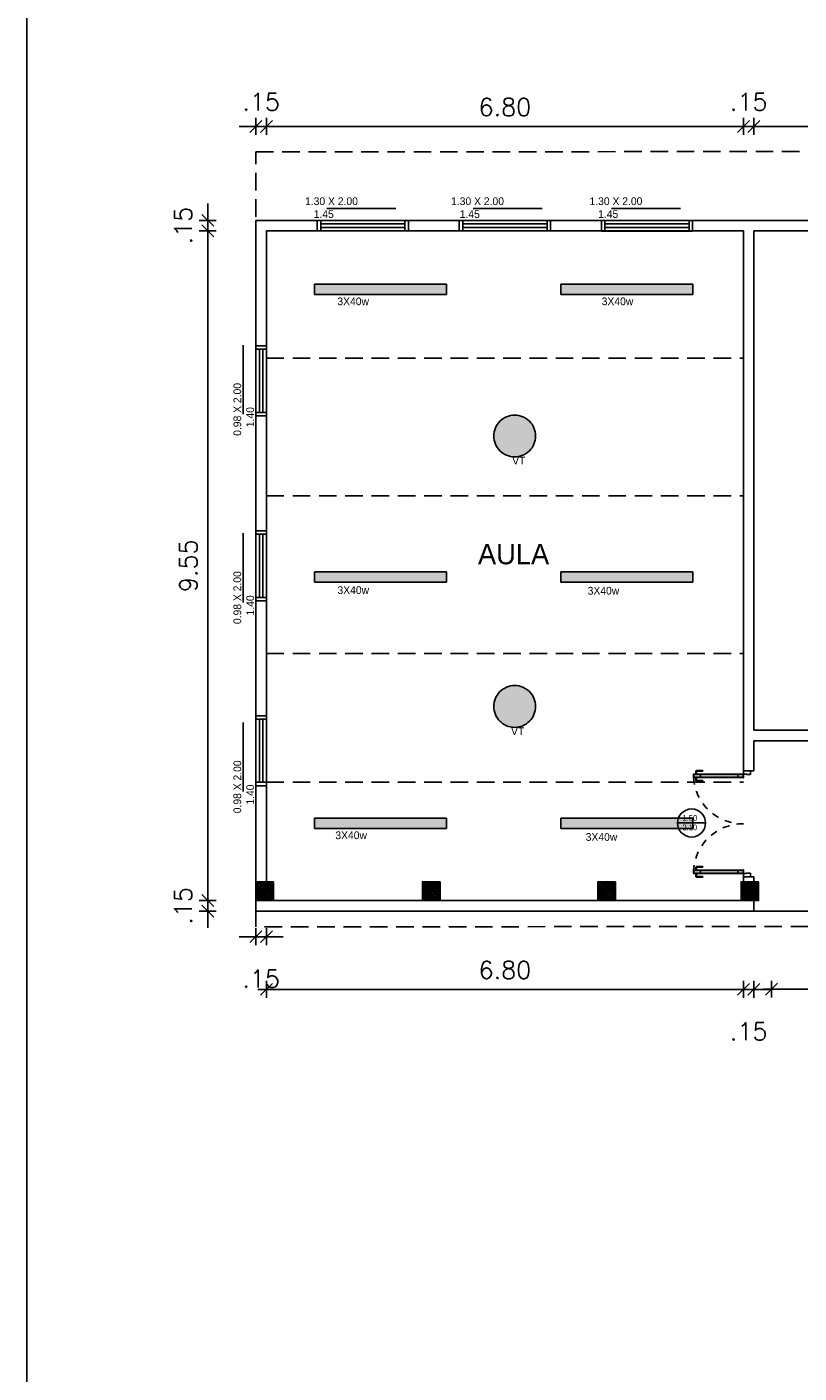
# Model space of a CAD drawing. Header units: millimetres. Extents: x 2426 to 2846, y 395 to 617.
# Tile 41 of 58: x 2648 to 2659, y 482 to 501. Entities that reach past the tile are written whole.
import ezdxf

# ---------------------------------------------------------------- set-up
doc = ezdxf.new("R2010")
doc.units = ezdxf.units.MM
for name, pattern in [('ACAD_ISO04W100', [30, 24, -3, 0, -3]), ('DASHED2', [0.375, 0.25, -0.125]), ('HIDDEN', [0.375, 0.25, -0.125])]:
    doc.linetypes.add(name, pattern=pattern)
doc.layers.add('Cotas', color=3, linetype='Continuous')
doc.layers.add('PAREDE', color=6, linetype='Continuous')
doc.styles.add('SIMPLEX_8', font='simplex.shx')
doc.dimstyles.new('08', dxfattribs={"dimtxt": 0.25, "dimasz": 0.12, "dimexe": 0, "dimexo": 0, "dimgap": 0.15, "dimtad": 1, "dimzin": 4, "dimdsep": 46, "dimtxsty": 'SIMPLEX_8', "dimblk1": 'D', "dimblk2": 'D', "dimsah": 1, "dimcen": 0.09, "dimse1": 1, "dimse2": 1, "dimclre": 256, "dimclrt": 2, "dimadec": 0, "dimazin": 0, "dimtfac": 1, "dimtmove": 2, "dimatfit": 3, "dimldrblk": 'D', "dimfxl": 1, "dimtolj": 1, "dimtzin": 0, "dimarcsym": 0})

# ---------------------------------------------------------------- blocks, each defined once
blk = doc.blocks.new('D')
for p, q in [((-1, 0), (1, 0)), ((0, -1), (0, 1))]:
    blk.add_line(p, q)
at = {"color": 4}
blk.add_line((-0.71, -0.71), (0.71, 0.71), dxfattribs=at)
blk = doc.blocks.new('*D402')
at = {"layer": 'Cotas', "color": 0, "lineweight": -2, "transparency": 16777216}
for p, q in [((2650.343, 498.554), (2650.343, 498.674)), ((2650.343, 498.434), (2650.343, 498.284)), ((2650.343, 498.164), (2650.343, 498.044))]:
    blk.add_line(p, q, dxfattribs=at)
at = {"layer": 'Defpoints', "color": 0, "transparency": 16777216}
for p in [(2651.03, 498.434), (2650.343, 498.284), (2651.18, 498.284)]:
    blk.add_point(p, dxfattribs=at)
at = {"layer": 'Cotas', "color": 0, "lineweight": -2, "transparency": 16777216, "xscale": 0.12, "yscale": 0.12, "zscale": 0.12}
for p, rotation in [((2650.343, 498.434), 270), ((2650.343, 498.284), 90)]:
    blk.add_blockref('D', p, dxfattribs=dict(at, rotation=rotation))
at = {"layer": 'Cotas', "color": 2, "transparency": 16777216, "insert": (2649.993, 498.359), "char_height": 0.25, "attachment_point": 5, "rotation": 90, "style": 'SIMPLEX_8'}
blk.add_mtext('\\A1;.15', dxfattribs=at)
blk = doc.blocks.new('*D411')
at = {"layer": 'Cotas', "color": 0, "lineweight": -2, "transparency": 16777216}
blk.add_line((2650.343, 498.164), (2650.343, 488.854), dxfattribs=at)
at = {"layer": 'Defpoints', "color": 0, "transparency": 16777216}
for p in [(2651.18, 498.284), (2650.343, 488.734), (2651.18, 488.734)]:
    blk.add_point(p, dxfattribs=at)
at = {"layer": 'Cotas', "color": 0, "lineweight": -2, "transparency": 16777216, "xscale": 0.12, "yscale": 0.12, "zscale": 0.12}
for p, rotation in [((2650.343, 498.284), 90), ((2650.343, 488.734), 270)]:
    blk.add_blockref('D', p, dxfattribs=dict(at, rotation=rotation))
at = {"layer": 'Cotas', "color": 2, "transparency": 16777216, "insert": (2650.068, 493.509), "char_height": 0.25, "attachment_point": 5, "rotation": 90, "style": 'SIMPLEX_8'}
blk.add_mtext('\\A1;9.55', dxfattribs=at)
blk = doc.blocks.new('*D412')
at = {"layer": 'Cotas', "color": 0, "lineweight": -2, "transparency": 16777216}
for p, q in [((2650.343, 488.854), (2650.343, 488.974)), ((2650.343, 488.734), (2650.343, 488.584)), ((2650.343, 488.464), (2650.343, 488.344))]:
    blk.add_line(p, q, dxfattribs=at)
at = {"layer": 'Defpoints', "color": 0, "transparency": 16777216}
for p in [(2651.18, 488.734), (2650.343, 488.584), (2651.03, 488.584)]:
    blk.add_point(p, dxfattribs=at)
at = {"layer": 'Cotas', "color": 0, "lineweight": -2, "transparency": 16777216, "xscale": 0.12, "yscale": 0.12, "zscale": 0.12}
for p, rotation in [((2650.343, 488.734), 270), ((2650.343, 488.584), 90)]:
    blk.add_blockref('D', p, dxfattribs=dict(at, rotation=rotation))
at = {"layer": 'Cotas', "color": 2, "transparency": 16777216, "insert": (2649.993, 488.659), "char_height": 0.25, "attachment_point": 5, "rotation": 90, "style": 'SIMPLEX_8'}
blk.add_mtext('\\A1;.15', dxfattribs=at)
blk = doc.blocks.new('*D403')
at = {"layer": 'Cotas', "color": 0, "lineweight": -2, "transparency": 16777216}
for p, q in [((2650.91, 488.22), (2650.79, 488.22)), ((2651.03, 488.22), (2651.18, 488.22)), ((2651.3, 488.22), (2651.42, 488.22))]:
    blk.add_line(p, q, dxfattribs=at)
at = {"layer": 'Defpoints', "color": 0, "transparency": 16777216}
for p in [(2651.18, 488.734), (2651.03, 488.584), (2651.18, 488.22)]:
    blk.add_point(p, dxfattribs=at)
at = {"layer": 'Cotas', "color": 0, "lineweight": -2, "transparency": 16777216, "xscale": 0.12, "yscale": 0.12, "zscale": 0.12}
blk.add_blockref('D', (2651.03, 488.22), dxfattribs=at)
at = {"layer": 'Cotas', "color": 0, "lineweight": -2, "transparency": 16777216, "xscale": 0.12, "yscale": 0.12, "zscale": 0.12, "rotation": 180}
blk.add_blockref('D', (2651.18, 488.22), dxfattribs=at)
at = {"layer": 'Cotas', "color": 2, "transparency": 16777216, "insert": (2651.105, 487.62), "char_height": 0.25, "attachment_point": 5, "style": 'SIMPLEX_8'}
blk.add_mtext('\\A1;.15', dxfattribs=at)
blk = doc.blocks.new('*D404')
at = {"layer": 'Cotas', "color": 0, "lineweight": -2, "transparency": 16777216}
blk.add_line((2651.3, 487.469), (2657.86, 487.469), dxfattribs=at)
at = {"layer": 'Defpoints', "color": 0, "transparency": 16777216}
for p in [(2651.18, 487.982), (2657.98, 487.982), (2657.98, 487.469)]:
    blk.add_point(p, dxfattribs=at)
at = {"layer": 'Cotas', "color": 0, "lineweight": -2, "transparency": 16777216, "xscale": 0.12, "yscale": 0.12, "zscale": 0.12, "rotation": 180}
blk.add_blockref('D', (2651.18, 487.469), dxfattribs=at)
at = {"layer": 'Cotas', "color": 0, "lineweight": -2, "transparency": 16777216, "xscale": 0.12, "yscale": 0.12, "zscale": 0.12}
blk.add_blockref('D', (2657.98, 487.469), dxfattribs=at)
at = {"layer": 'Cotas', "color": 2, "transparency": 16777216, "insert": (2654.58, 487.744), "char_height": 0.25, "attachment_point": 5, "style": 'SIMPLEX_8'}
blk.add_mtext('\\A1;6.80', dxfattribs=at)
blk = doc.blocks.new('*D405')
at = {"layer": 'Cotas', "color": 0, "lineweight": -2, "transparency": 16777216}
for p, q in [((2657.86, 487.469), (2657.74, 487.469)), ((2657.98, 487.469), (2658.13, 487.469)), ((2658.25, 487.469), (2658.37, 487.469))]:
    blk.add_line(p, q, dxfattribs=at)
at = {"layer": 'Defpoints', "color": 0, "transparency": 16777216}
for p in [(2657.98, 487.982), (2658.13, 487.832), (2658.13, 487.469)]:
    blk.add_point(p, dxfattribs=at)
at = {"layer": 'Cotas', "color": 0, "lineweight": -2, "transparency": 16777216, "xscale": 0.12, "yscale": 0.12, "zscale": 0.12}
blk.add_blockref('D', (2657.98, 487.469), dxfattribs=at)
at = {"layer": 'Cotas', "color": 0, "lineweight": -2, "transparency": 16777216, "xscale": 0.12, "yscale": 0.12, "zscale": 0.12, "rotation": 180}
blk.add_blockref('D', (2658.13, 487.469), dxfattribs=at)
at = {"layer": 'Cotas', "color": 2, "transparency": 16777216, "insert": (2658.055, 486.869), "char_height": 0.25, "attachment_point": 5, "style": 'SIMPLEX_8'}
blk.add_mtext('\\A1;.15', dxfattribs=at)
blk = doc.blocks.new('*D408')
at = {"layer": 'Cotas', "color": 0, "lineweight": -2, "transparency": 16777216}
blk.add_line((2658.5, 487.471), (2660.785, 487.471), dxfattribs=at)
at = {"layer": 'Defpoints', "color": 0, "transparency": 16777216}
for p in [(2660.905, 488.734), (2658.38, 487.832), (2660.905, 487.471)]:
    blk.add_point(p, dxfattribs=at)
at = {"layer": 'Cotas', "color": 0, "lineweight": -2, "transparency": 16777216, "xscale": 0.12, "yscale": 0.12, "zscale": 0.12, "rotation": 180}
blk.add_blockref('D', (2658.38, 487.471), dxfattribs=at)
at = {"layer": 'Cotas', "color": 0, "lineweight": -2, "transparency": 16777216, "xscale": 0.12, "yscale": 0.12, "zscale": 0.12}
blk.add_blockref('D', (2660.905, 487.471), dxfattribs=at)
at = {"layer": 'Cotas', "color": 2, "transparency": 16777216, "insert": (2659.643, 487.746), "char_height": 0.25, "attachment_point": 5, "style": 'SIMPLEX_8'}
blk.add_mtext('\\A1;2.53', dxfattribs=at)
blk = doc.blocks.new('*D409')
at = {"layer": 'Cotas', "color": 0, "lineweight": -2, "transparency": 16777216}
for p, q in [((2650.91, 499.774), (2650.79, 499.774)), ((2651.03, 499.774), (2651.18, 499.774)), ((2651.3, 499.774), (2651.42, 499.774))]:
    blk.add_line(p, q, dxfattribs=at)
at = {"layer": 'Defpoints', "color": 0, "transparency": 16777216}
for p in [(2651.18, 499.774), (2651.03, 498.434), (2651.18, 498.284)]:
    blk.add_point(p, dxfattribs=at)
at = {"layer": 'Cotas', "color": 0, "lineweight": -2, "transparency": 16777216, "xscale": 0.12, "yscale": 0.12, "zscale": 0.12}
blk.add_blockref('D', (2651.03, 499.774), dxfattribs=at)
at = {"layer": 'Cotas', "color": 0, "lineweight": -2, "transparency": 16777216, "xscale": 0.12, "yscale": 0.12, "zscale": 0.12, "rotation": 180}
blk.add_blockref('D', (2651.18, 499.774), dxfattribs=at)
at = {"layer": 'Cotas', "color": 2, "transparency": 16777216, "insert": (2651.105, 500.124), "char_height": 0.25, "attachment_point": 5, "style": 'SIMPLEX_8'}
blk.add_mtext('\\A1;.15', dxfattribs=at)
blk = doc.blocks.new('*D416')
at = {"layer": 'Cotas', "color": 0, "lineweight": -2, "transparency": 16777216}
blk.add_line((2651.3, 499.774), (2657.86, 499.774), dxfattribs=at)
at = {"layer": 'Defpoints', "color": 0, "transparency": 16777216}
for p in [(2657.98, 499.774), (2651.18, 498.284), (2657.98, 498.284)]:
    blk.add_point(p, dxfattribs=at)
at = {"layer": 'Cotas', "color": 0, "lineweight": -2, "transparency": 16777216, "xscale": 0.12, "yscale": 0.12, "zscale": 0.12, "rotation": 180}
blk.add_blockref('D', (2651.18, 499.774), dxfattribs=at)
at = {"layer": 'Cotas', "color": 0, "lineweight": -2, "transparency": 16777216, "xscale": 0.12, "yscale": 0.12, "zscale": 0.12}
blk.add_blockref('D', (2657.98, 499.774), dxfattribs=at)
at = {"layer": 'Cotas', "color": 2, "transparency": 16777216, "insert": (2654.58, 500.049), "char_height": 0.25, "attachment_point": 5, "style": 'SIMPLEX_8'}
blk.add_mtext('\\A1;6.80', dxfattribs=at)
blk = doc.blocks.new('*D417')
at = {"layer": 'Cotas', "color": 0, "lineweight": -2, "transparency": 16777216}
for p, q in [((2657.86, 499.774), (2657.74, 499.774)), ((2657.98, 499.774), (2658.13, 499.774)), ((2658.25, 499.774), (2658.37, 499.774))]:
    blk.add_line(p, q, dxfattribs=at)
at = {"layer": 'Defpoints', "color": 0, "transparency": 16777216}
for p in [(2658.13, 499.774), (2657.98, 498.284), (2658.13, 498.284)]:
    blk.add_point(p, dxfattribs=at)
at = {"layer": 'Cotas', "color": 0, "lineweight": -2, "transparency": 16777216, "xscale": 0.12, "yscale": 0.12, "zscale": 0.12}
blk.add_blockref('D', (2657.98, 499.774), dxfattribs=at)
at = {"layer": 'Cotas', "color": 0, "lineweight": -2, "transparency": 16777216, "xscale": 0.12, "yscale": 0.12, "zscale": 0.12, "rotation": 180}
blk.add_blockref('D', (2658.13, 499.774), dxfattribs=at)
at = {"layer": 'Cotas', "color": 2, "transparency": 16777216, "insert": (2658.055, 500.124), "char_height": 0.25, "attachment_point": 5, "style": 'SIMPLEX_8'}
blk.add_mtext('\\A1;.15', dxfattribs=at)
blk = doc.blocks.new('*D418')
at = {"layer": 'Cotas', "color": 0, "lineweight": -2, "transparency": 16777216}
blk.add_line((2658.25, 499.774), (2665.01, 499.774), dxfattribs=at)
at = {"layer": 'Defpoints', "color": 0, "transparency": 16777216}
for p in [(2665.13, 499.774), (2658.13, 498.284), (2665.13, 498.284)]:
    blk.add_point(p, dxfattribs=at)
at = {"layer": 'Cotas', "color": 0, "lineweight": -2, "transparency": 16777216, "xscale": 0.12, "yscale": 0.12, "zscale": 0.12, "rotation": 180}
blk.add_blockref('D', (2658.13, 499.774), dxfattribs=at)
at = {"layer": 'Cotas', "color": 0, "lineweight": -2, "transparency": 16777216, "xscale": 0.12, "yscale": 0.12, "zscale": 0.12}
blk.add_blockref('D', (2665.13, 499.774), dxfattribs=at)
at = {"layer": 'Cotas', "color": 2, "transparency": 16777216, "insert": (2661.63, 500.049), "char_height": 0.25, "attachment_point": 5, "style": 'SIMPLEX_8'}
blk.add_mtext('\\A1;7.00', dxfattribs=at)
blk = doc.blocks.new('*D410')
at = {"layer": 'Cotas', "color": 0, "lineweight": -2, "transparency": 16777216}
blk.add_line((2651.15, 502.422), (2701.16, 502.422), dxfattribs=at)
at = {"layer": 'Defpoints', "color": 0, "transparency": 16777216}
for p in [(2701.28, 502.422), (2701.28, 498.285), (2651.03, 498.284)]:
    blk.add_point(p, dxfattribs=at)
at = {"layer": 'Cotas', "color": 0, "lineweight": -2, "transparency": 16777216, "xscale": 0.12, "yscale": 0.12, "zscale": 0.12, "rotation": 180}
blk.add_blockref('D', (2651.03, 502.422), dxfattribs=at)
at = {"layer": 'Cotas', "color": 0, "lineweight": -2, "transparency": 16777216, "xscale": 0.12, "yscale": 0.12, "zscale": 0.12}
blk.add_blockref('D', (2701.28, 502.422), dxfattribs=at)
at = {"layer": 'Cotas', "color": 2, "transparency": 16777216, "insert": (2676.155, 502.697), "char_height": 0.25, "attachment_point": 5, "style": 'SIMPLEX_8'}
blk.add_mtext('\\A1;50.25', dxfattribs=at)

msp = doc.modelspace()

# ---------------------------------------------------------------- hatches: boundary and pattern name
h = msp.add_hatch()
h.set_pattern_fill('ANSI31', color=1, scale=0.005, angle=-180)
h.set_pattern_definition([(225, (219.686711, -0.150762), (0.01122532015, -0.01122532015), [])])
h.paths.add_polyline_path([(2651.03, 488.734), (2651.28, 488.734), (2651.28, 489.004), (2651.03, 489.004)])
h = msp.add_hatch()
h.set_pattern_fill('ANSI31', color=1, scale=0.005, angle=-180)
h.set_pattern_definition([(225, (222.061711, -0.150762), (0.01122532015, -0.01122532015), [])])
h.paths.add_polyline_path([(2653.405, 488.734), (2653.655, 488.734), (2653.655, 489.004), (2653.405, 489.004)])
h = msp.add_hatch()
h.set_pattern_fill('ANSI31', color=1, scale=0.005, angle=-180)
h.set_pattern_definition([(225, (224.561711, -0.150762), (0.01122532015, -0.01122532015), [])])
h.paths.add_polyline_path([(2655.905, 488.734), (2656.155, 488.734), (2656.155, 489.004), (2655.905, 489.004)])
h = msp.add_hatch()
h.set_pattern_fill('ANSI31', color=1, scale=0.005, angle=-180)
h.set_pattern_definition([(225, (226.602221, -0.150762), (0.01122532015, -0.01122532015), [])])
h.paths.add_polyline_path([(2657.946, 488.734), (2658.196, 488.734), (2658.196, 489.004), (2657.946, 489.004)])
at = {"layer": 'PAREDE', "linetype": 'ACAD_ISO04W100', "transparency": 33554687}
h = msp.add_hatch(color=3, dxfattribs=at)
h.dxf.hatch_style = 1
h.paths.add_polyline_path([(2653.746, 497.522), (2651.864, 497.522), (2651.864, 497.377), (2653.746, 497.377)])
h = msp.add_hatch(color=3, dxfattribs=at)
h.dxf.hatch_style = 1
h.paths.add_polyline_path([(2657.26, 497.522), (2655.378, 497.522), (2655.378, 497.377), (2657.26, 497.377)])
h = msp.add_hatch(color=2, dxfattribs=at)
h.dxf.hatch_style = 1
h.paths.add_polyline_path([(2654.422, 495.359, 1), (2655.017, 495.359, 1)])
h = msp.add_hatch(color=3, dxfattribs=at)
h.dxf.hatch_style = 1
h.paths.add_polyline_path([(2653.746, 493.421), (2651.864, 493.421), (2651.864, 493.277), (2653.746, 493.277)])
h = msp.add_hatch(color=3, dxfattribs=at)
h.dxf.hatch_style = 1
h.paths.add_polyline_path([(2657.26, 493.421), (2655.378, 493.421), (2655.378, 493.277), (2657.26, 493.277)])
h = msp.add_hatch(color=2, dxfattribs=at)
h.dxf.hatch_style = 1
h.paths.add_polyline_path([(2654.422, 491.503, 1), (2655.017, 491.503, 1)])
h = msp.add_hatch(color=3, dxfattribs=at)
h.dxf.hatch_style = 1
h.paths.add_polyline_path([(2653.746, 489.908), (2651.864, 489.908), (2651.864, 489.763), (2653.746, 489.763)])
h = msp.add_hatch(color=3, dxfattribs=at)
h.dxf.hatch_style = 1
h.paths.add_polyline_path([(2657.26, 489.908), (2655.378, 489.908), (2655.378, 489.763), (2657.26, 489.763)])

# ---------------------------------------------------------------- linework, layer by layer
at = {"color": 1}
for p, q in [((2652.043, 498.604), (2653.027, 498.604)), ((2654.125, 498.604), (2655.11, 498.604)), ((2656.098, 498.604), (2657.083, 498.604)), ((2650.849, 495.671), (2650.849, 496.656)), ((2650.849, 492.987), (2650.849, 493.972)), ((2650.849, 490.289), (2650.849, 491.273))]:
    msp.add_line(p, q, dxfattribs=at)
at = {"color": 6}
for p, q in [((2651.03, 498.434), (2651.03, 488.584)), ((2657.98, 498.434), (2651.03, 498.434)), ((2657.98, 498.434), (2701.28, 498.434)), ((2651.18, 498.284), (2651.18, 488.734)), ((2657.98, 498.284), (2651.18, 498.284)), ((2657.98, 490.584), (2657.98, 498.284)), ((2658.13, 498.284), (2658.128, 491.164)), ((2658.13, 498.284), (2665.13, 498.284)), ((2664.278, 491.164), (2658.128, 491.164)), ((2658.13, 490.584), (2658.13, 491.014)), ((2658.13, 491.014), (2664.278, 491.014)), ((2657.98, 490.584), (2658.13, 490.584)), ((2657.98, 489.004), (2657.98, 489.073)), ((2658.13, 489.073), (2657.98, 489.073)), ((2658.13, 489.004), (2658.13, 489.073)), ((2651.18, 488.734), (2657.98, 488.734)), ((2658.13, 488.584), (2658.13, 488.734)), ((2651.03, 488.584), (2658.13, 488.584))]:
    msp.add_line(p, q, dxfattribs=at)
at = {"color": 2}
for p, q in [((2651.955, 498.284), (2651.955, 498.434)), ((2653.155, 498.284), (2653.155, 498.434)), ((2653.98, 498.283), (2653.98, 498.433)), ((2655.18, 498.283), (2655.18, 498.433)), ((2656.005, 498.282), (2656.005, 498.432)), ((2657.205, 498.282), (2657.205, 498.432)), ((2653.205, 498.284), (2653.155, 498.284)), ((2655.23, 498.283), (2655.18, 498.283)), ((2657.255, 498.282), (2657.205, 498.282)), ((2651.18, 496.595), (2651.03, 496.595)), ((2651.18, 495.695), (2651.03, 495.695)), ((2651.18, 493.958), (2651.03, 493.958)), ((2651.18, 493.058), (2651.03, 493.058)), ((2651.18, 491.321), (2651.03, 491.321)), ((2651.18, 490.421), (2651.03, 490.421))]:
    msp.add_line(p, q, dxfattribs=at)
for p, q in [((2651.03, 496.645), (2651.18, 496.645)), ((2651.03, 494.008), (2651.18, 494.008)), ((2651.03, 491.371), (2651.18, 491.371))]:
    msp.add_line(p, q)
at = {"color": 1, "linetype": 'Continuous'}
for p, q in [((2657.9, 490.494), (2657.9, 490.534)), ((2657.9, 489.164), (2657.9, 489.124))]:
    msp.add_line(p, q, dxfattribs=at)
at = {"color": 4}
msp.add_line((2701.28, 488.584), (2658.13, 488.584), dxfattribs=at)
at = {"color": 2}
for points in [[(2651.905, 498.284), (2653.205, 498.284), (2653.205, 498.434), (2651.905, 498.434)], [(2653.93, 498.283), (2655.23, 498.283), (2655.23, 498.433), (2653.93, 498.433)], [(2655.955, 498.282), (2657.255, 498.282), (2657.255, 498.432), (2655.955, 498.432)], [(2651.03, 495.645), (2651.03, 496.645), (2651.18, 496.645), (2651.18, 495.645)], [(2651.03, 493.008), (2651.03, 494.008), (2651.18, 494.008), (2651.18, 493.008)], [(2651.03, 490.371), (2651.03, 491.371), (2651.18, 491.371), (2651.18, 490.371)]]:
    msp.add_lwpolyline(points, close=True, dxfattribs=at)
at = {"color": 1}
for points in [[(2651.955, 498.334), (2653.155, 498.334), (2653.155, 498.384), (2651.955, 498.384)], [(2653.98, 498.333), (2655.18, 498.333), (2655.18, 498.383), (2653.98, 498.383)], [(2656.005, 498.332), (2657.205, 498.332), (2657.205, 498.382), (2656.005, 498.382)]]:
    msp.add_lwpolyline(points, close=True, dxfattribs=at)
for points in [[(2651.08, 495.695), (2651.08, 496.595)], [(2651.13, 496.595), (2651.13, 495.695)], [(2651.08, 493.058), (2651.08, 493.958)], [(2651.13, 493.958), (2651.13, 493.058)], [(2651.08, 490.421), (2651.08, 491.321)], [(2651.13, 491.321), (2651.13, 490.421)]]:
    msp.add_lwpolyline(points, dxfattribs=at)
at = {"color": 2, "linetype": 'Continuous'}
for points in [[(2657.98, 490.539), (2657.27, 490.539), (2657.27, 490.489), (2657.98, 490.489)], [(2657.98, 489.119), (2657.27, 489.119), (2657.27, 489.169), (2657.98, 489.169)]]:
    msp.add_lwpolyline(points, close=True, dxfattribs=at)
at = {"color": 1, "linetype": 'DASHED2', "ltscale": 0.01}
for points in [[(2657.27, 490.489, 0.402216), (2657.98, 489.829, 0.402216)], [(2657.27, 489.169, -0.402216), (2657.98, 489.829, -0.402216)]]:
    msp.add_lwpolyline(points, format="xyb", dxfattribs=at)
at = {"color": 1, "linetype": 'Continuous'}
for points in [[(2657.975, 490.534), (2657.275, 490.534), (2657.275, 490.494), (2657.975, 490.494)], [(2657.975, 489.124), (2657.275, 489.124), (2657.275, 489.164), (2657.975, 489.164)]]:
    msp.add_lwpolyline(points, close=True, dxfattribs=at)
for points in [[(2657.297, 490.544), (2657.322, 490.544)], [(2657.297, 490.539), (2657.297, 490.544)], [(2657.297, 490.489), (2657.297, 490.484)], [(2657.297, 490.484), (2657.322, 490.484)], [(2657.303, 490.544), (2657.303, 490.579)], [(2657.303, 490.484), (2657.303, 490.449)], [(2657.313, 490.589), (2657.403, 490.589)], [(2657.313, 490.579), (2657.403, 490.579)], [(2657.313, 490.544), (2657.313, 490.579)], [(2657.313, 490.484), (2657.313, 490.449)], [(2657.313, 490.449), (2657.403, 490.449)], [(2657.313, 490.439), (2657.403, 490.439)], [(2657.322, 490.544), (2657.322, 490.539)], [(2657.322, 490.484), (2657.322, 490.489)], [(2657.37, 490.494), (2657.37, 490.534)], [(2657.403, 490.589), (2657.403, 490.579)], [(2657.403, 490.439), (2657.403, 490.449)], [(2657.297, 489.169), (2657.297, 489.173)], [(2657.297, 489.173), (2657.322, 489.173)], [(2657.297, 489.119), (2657.297, 489.114)], [(2657.297, 489.114), (2657.322, 489.114)], [(2657.303, 489.173), (2657.303, 489.209)], [(2657.303, 489.114), (2657.303, 489.079)], [(2657.313, 489.219), (2657.403, 489.219)], [(2657.313, 489.173), (2657.313, 489.209)], [(2657.313, 489.209), (2657.403, 489.209)], [(2657.313, 489.114), (2657.313, 489.079)], [(2657.313, 489.079), (2657.403, 489.079)], [(2657.322, 489.173), (2657.322, 489.169)], [(2657.322, 489.114), (2657.322, 489.119)], [(2657.37, 489.164), (2657.37, 489.124)], [(2657.403, 489.219), (2657.403, 489.209)], [(2657.403, 489.069), (2657.403, 489.079)], [(2657.313, 489.069), (2657.403, 489.069)]]:
    msp.add_lwpolyline(points, dxfattribs=at)
for points in [[(2657.313, 490.589, 0.414214), (2657.303, 490.579, 0.414214)], [(2657.303, 490.449, 0.414214), (2657.313, 490.439, 0.414214)], [(2657.303, 489.209, -0.414214), (2657.313, 489.219, -0.414214)], [(2657.313, 489.069, -0.414214), (2657.303, 489.079, -0.414214)]]:
    msp.add_lwpolyline(points, format="xyb", dxfattribs=at)
at = {"color": 2, "linetype": 'Continuous'}
for points in [[(2657.98, 490.539), (2658.025, 490.539), (2658.025, 490.534), (2658.08, 490.534), (2658.08, 490.584)], [(2657.98, 490.584), (2657.98, 490.539)], [(2657.98, 489.119), (2658.025, 489.119), (2658.025, 489.124), (2658.08, 489.124), (2658.08, 489.074)], [(2657.98, 489.074), (2657.98, 489.119)]]:
    msp.add_lwpolyline(points, dxfattribs=at)
at = {"color": 5}
for points in [[(2651.28, 489.004), (2651.28, 488.734), (2651.03, 488.734), (2651.03, 489.004)], [(2653.655, 489.004), (2653.655, 488.734), (2653.405, 488.734), (2653.405, 489.004)], [(2656.155, 489.004), (2656.155, 488.734), (2655.905, 488.734), (2655.905, 489.004)], [(2658.196, 489.004), (2658.196, 488.734), (2657.946, 488.734), (2657.946, 489.004)]]:
    msp.add_lwpolyline(points, close=True, dxfattribs=at)
at = {"linetype": 'Continuous'}
for p in [(2657.27, 490.489), (2657.975, 490.494), (2657.975, 490.494), (2657.27, 489.169), (2657.975, 489.164), (2657.975, 489.164)]:
    msp.add_point(p, dxfattribs=at)
at = {"color": 2, "linetype": 'Continuous'}
for p in [(2657.98, 490.489), (2657.98, 489.169)]:
    msp.add_point(p, dxfattribs=at)
at = {"layer": 'Cotas', "color": 1, "linetype": 'DASHED2'}
for p, q in [((2651.18, 496.471), (2657.98, 496.471)), ((2651.18, 494.506), (2657.98, 494.506)), ((2651.18, 492.257), (2657.98, 492.257)), ((2651.18, 490.421), (2657.98, 490.421))]:
    msp.add_line(p, q, dxfattribs=at)
at = {"layer": 'Cotas', "color": 1}
msp.add_line((2657.041, 489.841), (2657.441, 489.841), dxfattribs=at)
at = {"layer": 'Cotas', "color": 6}
msp.add_lwpolyline([(2647.766, 502.92), (2702.028, 502.92), (2702.028, 396.729), (2647.766, 396.729)], close=True, dxfattribs=at)
msp.add_lwpolyline([(2647.766, 502.92), (2702.028, 502.92), (2702.028, 396.729), (2647.766, 396.729)], close=True, dxfattribs=at)
at = {"layer": 'Cotas', "color": 2, "linetype": 'HIDDEN'}
msp.add_lwpolyline([(2651.03, 499.411), (2701.28, 499.434), (2701.28, 488.384), (2651.03, 488.361)], close=True, dxfattribs=at)
at = {"layer": 'Cotas', "linetype": 'ACAD_ISO04W100'}
for points in [[(2651.864, 497.522), (2653.746, 497.522), (2653.746, 497.377), (2651.864, 497.377)], [(2655.378, 497.522), (2657.26, 497.522), (2657.26, 497.377), (2655.378, 497.377)], [(2651.864, 493.421), (2653.746, 493.421), (2653.746, 493.277), (2651.864, 493.277)], [(2655.378, 493.421), (2657.26, 493.421), (2657.26, 493.277), (2655.378, 493.277)], [(2651.864, 489.908), (2653.746, 489.908), (2653.746, 489.763), (2651.864, 489.763)], [(2655.378, 489.908), (2657.26, 489.908), (2657.26, 489.763), (2655.378, 489.763)]]:
    msp.add_lwpolyline(points, close=True, dxfattribs=at)
for centre in [(2654.719, 495.359), (2654.719, 491.503)]:
    msp.add_circle(centre, 0.298, dxfattribs=at)
at = {"layer": 'Cotas', "color": 2}
msp.add_circle((2657.241, 489.841), 0.2, dxfattribs=at)

# ---------------------------------------------------------------- texts
for s, width, insert, char_height, attachment_point in [('\\A1;{\\fZurich Cn BT|b0|i0|c0|p34;\\C2;     1.30 X 2.00\\P        1.45}', 1.99287, (2651.526, 498.762), 0.11019, 1), ('\\A1;{\\fZurich Cn BT|b0|i0|c0|p34;\\C2;     1.30 X 2.00\\P        1.45}', 1.99287, (2653.608, 498.762), 0.11019, 1), ('\\A1;{\\fZurich Cn BT|b0|i0|c0|p34;\\C2;     1.30 X 2.00\\P        1.45}', 1.99287, (2655.581, 498.762), 0.11019, 1), ('\\A1;{\\fZurich Cn BT|b0|i0|c0|p34;\\C2;     3X40w        }', 1.99287, (2651.987, 497.334), 0.11019, 1), ('\\A1;{\\fZurich Cn BT|b0|i0|c0|p34;\\C2;     3X40w        }', 1.99287, (2655.755, 497.334), 0.11019, 1), ('\\A1;{\\fZurich Cn BT|b0|i0|c0|p34;\\C2;     VT       }', 1.99287, (2654.479, 495.063), 0.11019, 1), ('\\A1;{\\fZurich Cn BT|b0|i0|c0|p34;\\C2;AULA}', 13.35192, (2654.196, 493.526), 0.29056, 7), ('\\A1;{\\fZurich Cn BT|b0|i0|c0|p34;\\C2;     3X40w        }', 1.99287, (2651.988, 493.217), 0.11019, 1), ('\\A1;{\\fZurich Cn BT|b0|i0|c0|p34;\\C2;     3X40w        }', 1.99287, (2655.555, 493.208), 0.11019, 1), ('\\A1;{\\fZurich Cn BT|b0|i0|c0|p34;\\C2;     VT       }', 1.99287, (2654.463, 491.205), 0.11019, 1), ('\\A1;{\\fZurich Cn BT|b0|i0|c0|p34;\\C2;1.50\\P2.10}', 0.42722, (2657.111, 489.954), 0.08091, 1), ('\\A1;{\\fZurich Cn BT|b0|i0|c0|p34;\\C2;     3X40w        }', 1.99287, (2651.958, 489.721), 0.11019, 1), ('\\A1;{\\fZurich Cn BT|b0|i0|c0|p34;\\C2;     3X40w        }', 1.99287, (2655.527, 489.697), 0.11019, 1)]:
    msp.add_mtext_dynamic_manual_height_columns(s, width=width, gutter_width=1, heights=[0], dxfattribs=dict(insert=insert, char_height=char_height, attachment_point=attachment_point))
at = {"char_height": 0.11019, "attachment_point": 1, "rotation": 90}
for insert in [(2650.71, 495.157), (2650.71, 492.473), (2650.71, 489.775)]:
    msp.add_mtext_dynamic_manual_height_columns('\\A1;{\\fZurich Cn BT|b0|i0|c0|p34;\\C2;     0.98 X 2.00\\P        1.40}', width=1.99287, gutter_width=1, heights=[0], dxfattribs=dict(at, insert=insert))

# ---------------------------------------------------------------- dimensions: what is measured, and where the dimension line sits
at = {"layer": 'Cotas', "color": 1}
for base, p1, p2, picture, middle in [((2701.28, 502.422), (2651.03, 498.284), (2701.28, 498.285), '*D410', (2676.155, 502.697)), ((2651.18, 499.774), (2651.03, 498.434), (2651.18, 498.284), '*D409', (2651.105, 500.124)), ((2657.98, 499.774), (2651.18, 498.284), (2657.98, 498.284), '*D416', (2654.58, 500.049)), ((2658.13, 499.774), (2657.98, 498.284), (2658.13, 498.284), '*D417', (2658.055, 500.124)), ((2665.13, 499.774), (2658.13, 498.284), (2665.13, 498.284), '*D418', (2661.63, 500.049)), ((2660.905072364, 487.470693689), (2658.380072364, 487.832366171), (2660.905072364, 488.733760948), '*D408', (2659.642572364, 487.745693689)), ((2657.98, 487.469), (2651.18, 487.982), (2657.98, 487.982), '*D404', (2654.58, 487.744)), ((2658.13, 487.469), (2657.98, 487.982), (2658.13, 487.832), '*D405', (2658.055, 486.869))]:
    dim = msp.add_linear_dim(base=base, p1=p1, p2=p2, dimstyle='08', dxfattribs=at)
    dim.commit()
    dim.dimension.update_dxf_attribs({"geometry": picture, "text_midpoint": middle})
for base, p1, p2, picture, middle in [((2650.343, 498.284), (2651.03, 498.434), (2651.18, 498.284), '*D402', (2649.993, 498.359)), ((2650.343, 488.734), (2651.18, 498.284), (2651.18, 488.734), '*D411', (2650.068, 493.509)), ((2650.343, 488.584), (2651.18, 488.734), (2651.03, 488.584), '*D412', (2649.993, 488.659))]:
    dim = msp.add_linear_dim(base=base, p1=p1, p2=p2, angle=90, dimstyle='08', dxfattribs=at)
    dim.commit()
    dim.dimension.update_dxf_attribs({"geometry": picture, "text_midpoint": middle})
at = {"layer": 'Cotas', "color": 6}
dim = msp.add_linear_dim(base=(2651.18, 488.22), p1=(2651.03, 488.584), p2=(2651.18, 488.734), dimstyle='08', dxfattribs=at)
dim.commit()
dim.dimension.update_dxf_attribs({"geometry": '*D403', "text_midpoint": (2651.105, 487.62)})

doc.saveas('drawing.dxf')
